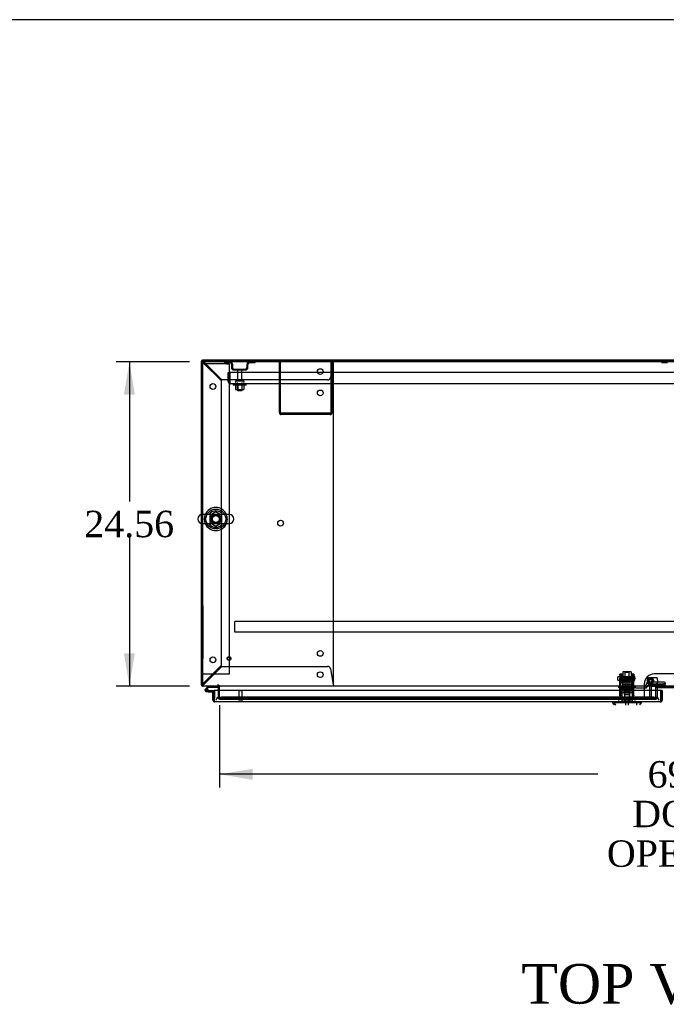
# Model space of a CAD drawing. Header units: inches. Extents: x 2 to 538, y -2 to 358.
# Tile 12 of 24: x 98 to 147, y 284 to 358. Entities that reach past the tile are written whole.
import ezdxf
from ezdxf.enums import TextEntityAlignment as Align
from ezdxf.lldxf.tags import DXFTag

# ---------------------------------------------------------------- set-up
doc = ezdxf.new("R2010")
doc.units = ezdxf.units.IN
doc.header["$MEASUREMENT"] = 0
for name, color, linetype in [('COM41309', 7, 'Continuous'), ('COM43135', 7, 'Continuous'), ('COM50521', 7, 'Continuous'), ('COM50570', 7, 'Continuous'), ('COM50800-2', 7, 'Continuous'), ('COM52265-5', 7, 'Continuous'), ('COM54746-68', 7, 'Continuous'), ('COM54928-6', 7, 'Continuous'), ('COM55702-64', 7, 'Continuous'), ('COM70096', 7, 'Continuous'), ('COM70108-4', 7, 'Continuous'), ('COM70219', 7, 'Continuous'), ('COM70738-2', 7, 'Continuous'), ('COM70838', 7, 'Continuous'), ('COM70839-4', 7, 'Continuous'), ('COM71153-4', 7, 'Continuous'), ('COM71156-4', 7, 'Continuous'), ('Default', 7, 'Continuous'), ('GSK86006', 7, 'Continuous'), ('HAN13064', 7, 'Continuous'), ('HAN13064_NUT', 7, 'Continuous'), ('HAN13064_SCREW', 7, 'Continuous'), ('HAN_NUT', 7, 'Continuous'), ('NTS16540', 7, 'Continuous'), ('NTS166105', 7, 'Continuous'), ('NTS166905', 7, 'Continuous'), ('NTS18147', 7, 'Continuous'), ('QLB20283', 7, 'Continuous'), ('ROL87452', 7, 'Continuous'), ('RVT17786', 7, 'Continuous'), ('RVT19000', 7, 'Continuous'), ('SCC180005', 7, 'Continuous'), ('SCS00680', 7, 'Continuous'), ('SPC87322', 7, 'Continuous'), ('STD21878', 7, 'Continuous'), ('STD26094', 7, 'Continuous'), ('STD26265', 7, 'Continuous'), ('WAF25059', 7, 'Continuous'), ('WAF25362', 7, 'Continuous'), ('WAF25376', 7, 'Continuous'), ('WAM254785', 7, 'Continuous'), ('WAM30038', 7, 'Continuous')]:
    doc.layers.add(name, color=color, linetype=linetype)
doc.styles.add('SEACAD_Times_New_Roman', font='times.ttf')
tags = doc.linetypes.add('HIDDEN2', pattern=[0.1875, 0.125, -0.0625]).pattern_tags.tags
tags[6:7] = [DXFTag(74, 4), DXFTag(75, 0), DXFTag(340, '0'), DXFTag(46, 0.0), DXFTag(50, 0.0), DXFTag(44, 0.0), DXFTag(45, 0.0)]
tags[4:5] = [DXFTag(74, 4), DXFTag(75, 0), DXFTag(340, '0'), DXFTag(46, 0.0), DXFTag(50, 0.0), DXFTag(44, 0.0), DXFTag(45, 0.0)]
doc.dimstyles.new('HAMMOND_(STH_-_540x360)', dxfattribs={"dimtxt": 2, "dimasz": 2.5, "dimexe": 1, "dimexo": 1, "dimgap": 0.5, "dimtad": 0, "dimtih": 1, "dimtoh": 1, "dimzin": 0, "dimdsep": 46, "dimtxsty": 'SEACAD_Times_New_Roman', "dimblk1": '_SE_FILLED', "dimblk2": '_SE_FILLED', "dimsah": 1, "dimcen": 1, "dimadec": 0, "dimazin": 0, "dimtfac": 0.8, "dimtofl": 0, "dimtmove": 0, "dimatfit": 3, "dimfxl": 1, "dimtolj": 1, "dimtzin": 0, "dimarcsym": 0})

# ---------------------------------------------------------------- blocks, each defined once
blk = doc.blocks.new('SE')
at = {"layer": 'COM41309', "color": 7, "linetype": 'HIDDEN2'}
for p, q in [((112.191, 332.039), (112.006, 332.039)), ((113.821, 332.039), (112.191, 332.039)), ((113.821, 332.039), (114.006, 332.039)), ((114.006, 332.039), (114.006, 308.539)), ((112.191, 308.539), (112.006, 308.539)), ((113.821, 308.539), (112.191, 308.539)), ((114.006, 308.539), (113.821, 308.539))]:
    blk.add_line(p, q, dxfattribs=at)
blk.add_circle((113.006, 320.289), 0.375, dxfattribs=at)
at = {"layer": 'COM43135', "color": 7, "linetype": 'HIDDEN2'}
for p, q in [((113.941, 331.385), (114.066, 331.385)), ((113.941, 330.695), (113.941, 331.385)), ((181.816, 331.385), (114.066, 331.385)), ((114.066, 330.695), (114.066, 331.385)), ((114.066, 331.385), (114.066, 330.695)), ((114.066, 330.613), (114.017, 330.545)), ((114.066, 330.695), (114.066, 330.695)), ((114.066, 330.695), (114.066, 330.613)), ((114.066, 330.695), (114.066, 330.545)), ((181.756, 330.51), (114.126, 330.51)), ((114.126, 330.51), (114.126, 330.51)), ((114.126, 330.51), (114.126, 330.51)), ((114.126, 330.51), (114.126, 330.51))]:
    blk.add_line(p, q, dxfattribs=at)
for start, end in [(180, 233.80595), (233.80595, 269.87917), (269.94113, 270)]:
    blk.add_arc((114.126, 330.695), 0.185, start, end, dxfattribs=at)
blk.add_open_spline([(114.066, 330.545), (114.076, 330.534), (114.086, 330.525), (114.101, 330.516), (114.106, 330.514), (114.116, 330.51), (114.121, 330.51), (114.126, 330.51)], degree=3, knots=[0, 0, 0, 0, 0.5, 0.5, 0.75, 0.75, 1, 1, 1, 1], dxfattribs=at)
at = {"layer": 'COM50521', "color": 7, "linetype": 'HIDDEN2'}
for p, q in [((117.816, 328.34), (117.816, 332.197)), ((117.911, 328.34), (117.911, 332.197)), ((121.721, 332.197), (121.721, 328.34)), ((121.816, 332.197), (121.816, 328.34)), ((121.673, 328.292), (117.959, 328.292)), ((121.673, 328.197), (117.959, 328.197))]:
    blk.add_line(p, q, dxfattribs=at)
for centre, radius, start, end in [((117.959, 328.34), 0.143, 180, 270), ((117.959, 328.34), 0.048, 180, 270), ((121.673, 328.34), 0.143, 270, 0), ((121.673, 328.34), 0.048, 270, 0)]:
    blk.add_arc(centre, radius, start, end, dxfattribs=at)
at = {"layer": 'COM50570', "color": 7, "linetype": 'HIDDEN2'}
for p, q in [((114.441, 312.499), (114.441, 312.542)), ((181.441, 312.542), (114.441, 312.542)), ((114.441, 311.772), (114.441, 312.499)), ((114.441, 311.729), (114.441, 311.772)), ((181.441, 311.729), (114.441, 311.729))]:
    blk.add_line(p, q, dxfattribs=at)
at = {"layer": 'COM50800-2', "color": 7, "linetype": 'Continuous'}
for p, q in [((183.879, 332.322), (112.006, 332.322)), ((112.006, 332.322), (112.006, 332.227))]:
    blk.add_line(p, q, dxfattribs=at)
at = {"layer": 'COM50800-2', "color": 7, "linetype": 'HIDDEN2'}
blk.add_line((183.879, 332.197), (112.006, 332.197), dxfattribs=at)
at = {"layer": 'COM52265-5', "color": 7, "linetype": 'Continuous'}
for p, q in [((111.911, 320.615), (111.911, 332.227)), ((112.006, 332.227), (111.911, 332.227)), ((111.911, 307.729), (111.911, 319.963)), ((112.006, 307.729), (111.911, 307.729)), ((113.191, 307.586), (113.191, 307.322))]:
    blk.add_line(p, q, dxfattribs=at)
at = {"layer": 'COM52265-5', "color": 7, "linetype": 'HIDDEN2'}
for p, q in [((111.911, 319.963), (111.911, 320.615)), ((113.191, 307.322), (113.191, 306.667)), ((113.286, 306.667), (113.191, 306.667))]:
    blk.add_line(p, q, dxfattribs=at)
at = {"layer": 'COM52265-5', "color": 7, "linetype": 'Continuous'}
for centre, radius, start, end in [((112.054, 307.777), 0.143, 199.61294, 250.38706), ((113.143, 307.586), 0.048, 0, 90), ((113.143, 307.586), 0.143, 0, 19.61294)]:
    blk.add_arc(centre, radius, start, end, dxfattribs=at)
at = {"layer": 'COM52265-5', "color": 7, "linetype": 'HIDDEN2'}
for centre, radius, start, end in [((112.054, 307.777), 0.048, 180, 270), ((112.054, 307.777), 0.143, 250.38706, 270), ((113.143, 307.586), 0.143, 19.61294, 90)]:
    blk.add_arc(centre, radius, start, end, dxfattribs=at)
at = {"layer": 'COM54746-68', "color": 7, "linetype": 'Continuous'}
for p, q in [((112.434, 307.634), (112.222, 307.422)), ((112.239, 307.348), (112.239, 307.323)), ((112.286, 307.398), (112.46, 307.572)), ((112.314, 307.398), (112.289, 307.398)), ((112.289, 307.273), (112.314, 307.273)), ((112.418, 307.219), (112.301, 307.219)), ((112.364, 307.323), (112.364, 307.348)), ((112.418, 307.336), (112.364, 307.336)), ((112.418, 307.281), (112.404, 307.281)), ((112.881, 307.281), (112.418, 307.281)), ((112.418, 307.281), (112.418, 307.219)), ((112.418, 307.219), (112.881, 307.219)), ((112.46, 307.572), (113.153, 307.572)), ((112.881, 307.219), (112.881, 307.217)), ((113.153, 307.572), (113.153, 307.633)), ((112.881, 306.731), (112.881, 306.731))]:
    blk.add_line(p, q, dxfattribs=at)
at = {"layer": 'COM54746-68', "color": 7, "linetype": 'HIDDEN2'}
for p, q in [((112.265, 307.377), (112.286, 307.398)), ((112.404, 307.281), (112.301, 307.281)), ((112.364, 307.336), (112.356, 307.336)), ((112.356, 307.331), (112.418, 307.325)), ((112.918, 307.281), (112.881, 307.281)), ((112.943, 306.731), (112.943, 307.256)), ((113.153, 307.633), (113.153, 307.634)), ((112.881, 306.731), (112.943, 306.731))]:
    blk.add_line(p, q, dxfattribs=at)
at = {"layer": 'COM54746-68', "color": 7, "linetype": 'Continuous'}
for centre, radius, start, end in [((112.301, 307.336), 0.117, 132.39205, 0), ((112.289, 307.348), 0.05, 90, 180), ((112.289, 307.323), 0.05, 180, 270), ((112.314, 307.348), 0.05, 0, 90), ((112.314, 307.323), 0.05, 270, 0), ((112.301, 307.336), 0.117, 0, 72.97263)]:
    blk.add_arc(centre, radius, start, end, dxfattribs=at)
at = {"layer": 'COM54746-68', "color": 7, "linetype": 'HIDDEN2'}
for centre, radius, start, end in [((112.301, 307.336), 0.117, 72.97263, 132.39205), ((112.301, 307.336), 0.055, 131.19588, 0), ((112.301, 307.336), 0.055, 0, 131.19588), ((112.918, 307.256), 0.025, 0, 90)]:
    blk.add_arc(centre, radius, start, end, dxfattribs=at)
at = {"layer": 'COM54928-6', "color": 7, "linetype": 'HIDDEN2'}
for p, q in [((111.911, 332.179), (111.941, 332.179)), ((112.016, 332.179), (111.941, 332.179)), ((112.051, 332.227), (112.054, 332.227)), ((112.054, 332.292), (112.054, 332.322)), ((112.054, 332.217), (112.054, 332.292)), ((112.054, 332.227), (112.054, 332.227)), ((112.054, 332.121), (113.411, 330.764)), ((113.469, 330.822), (112.112, 332.179)), ((121.9, 332.179), (121.68, 331.001)), ((121.911, 332.322), (121.911, 332.292)), ((121.911, 332.217), (121.911, 332.292)), ((121.911, 307.949), (121.911, 332.007)), ((113.411, 330.764), (113.411, 309.191)), ((121.464, 330.822), (113.469, 330.822)), ((113.411, 309.191), (112.054, 307.834)), ((112.112, 307.777), (113.469, 309.134)), ((113.469, 309.134), (121.464, 309.134)), ((121.68, 308.954), (121.9, 307.777)), ((112.016, 307.777), (112.006, 307.777)), ((112.051, 307.729), (112.054, 307.729)), ((112.054, 307.739), (112.054, 307.663)), ((112.054, 307.729), (112.054, 307.729)), ((112.054, 307.634), (112.054, 307.663)), ((121.911, 307.739), (121.911, 307.663)), ((121.911, 307.663), (121.911, 307.634))]:
    blk.add_line(p, q, dxfattribs=at)
for centre in [(120.911, 331.447), (112.786, 330.322), (120.911, 329.837), (117.911, 319.978), (120.911, 310.119), (112.786, 309.634), (120.911, 308.509)]:
    blk.add_circle(centre, 0.218, dxfattribs=at)
for centre, radius, start, end in [((112.054, 332.179), 0.143, 160.38706, 180), ((112.305, 332.756), 0.683, 237.77092, 248.44519), ((112.054, 332.179), 0.143, 90, 109.61294), ((112.054, 332.179), 0.048, 90, 180), ((112.306, 332.33), 0.327, 207.45416, 219.5439), ((111.476, 331.928), 0.683, 21.55482, 32.22907), ((111.903, 331.926), 0.327, 50.45607, 62.54588), ((121.691, 332.007), 0.22, 0, 26.93449), ((124.497, 331.989), 2.604, 173.31986, 175.82487), ((122.219, 332.109), 0.326, 160.71602, 167.67415), ((121.464, 331.042), 0.22, 270, 349.3887), ((121.464, 308.914), 0.22, 10.6113, 90), ((112.305, 307.199), 0.683, 111.55481, 122.22908), ((112.306, 307.626), 0.327, 140.4561, 152.54584), ((121.691, 307.949), 0.22, 333.06551, 0), ((111.476, 308.028), 0.683, 327.77093, 338.44518), ((111.903, 308.029), 0.327, 297.45412, 309.54393), ((124.497, 307.966), 2.604, 184.17513, 186.68014)]:
    blk.add_arc(centre, radius, start, end, dxfattribs=at)
at = {"layer": 'COM54928-6', "color": 7, "linetype": 'Continuous'}
blk.add_arc((112.054, 332.179), 0.143, 109.61294, 160.38706, dxfattribs=at)
at = {"layer": 'COM54928-6', "color": 7, "linetype": 'HIDDEN2'}
blk.add_ellipse((112.054, 332.179), major_axis=(0.048, 0), ratio=0.99836, start_param=1.570796, end_param=3.141593, dxfattribs=at)
at = {"layer": 'COM55702-64', "color": 7, "linetype": 'HIDDEN2'}
for p, q in [((113.653, 332.125), (113.653, 332.197)), ((113.653, 332.125), (114.075, 332.125)), ((114.191, 332.009), (114.191, 331.759)), ((114.263, 332.009), (114.263, 331.759)), ((114.378, 331.644), (115.253, 331.644)), ((115.369, 331.759), (115.369, 332.009)), ((115.441, 331.759), (115.441, 332.009)), ((115.556, 332.125), (115.978, 332.125)), ((115.978, 332.125), (115.978, 332.197)), ((146.778, 332.125), (146.778, 332.197)), ((146.778, 332.125), (147.2, 332.125)), ((114.378, 331.572), (115.253, 331.572))]:
    blk.add_line(p, q, dxfattribs=at)
for centre, radius, start, end in [((114.075, 332.009), 0.188, 0, 90), ((114.075, 332.009), 0.116, 0, 90), ((114.378, 331.759), 0.188, 180, 270), ((114.378, 331.759), 0.116, 180, 270), ((115.253, 331.759), 0.116, 270, 0), ((115.253, 331.759), 0.188, 270, 0), ((115.556, 332.009), 0.188, 90, 180), ((115.556, 332.009), 0.116, 90, 180)]:
    blk.add_arc(centre, radius, start, end, dxfattribs=at)
at = {"layer": 'COM70096', "color": 7, "linetype": 'HIDDEN2'}
for p, q in [((149.693, 308.566), (146.193, 308.566)), ((145.443, 307.816), (145.443, 306.667)), ((146.406, 307.322), (146.406, 306.667)), ((145.443, 306.667), (146.406, 306.667))]:
    blk.add_line(p, q, dxfattribs=at)
at = {"layer": 'COM70096', "color": 7, "linetype": 'Continuous'}
for p, q in [((146.406, 307.464), (146.406, 307.322)), ((149.42, 307.524), (146.466, 307.524))]:
    blk.add_line(p, q, dxfattribs=at)
at = {"layer": 'COM70096', "color": 7, "linetype": 'HIDDEN2'}
blk.add_circle((145.906, 308.042), 0.156, dxfattribs=at)
blk.add_arc((146.193, 307.816), 0.75, 90, 180, dxfattribs=at)
at = {"layer": 'COM70096', "color": 7, "linetype": 'Continuous'}
blk.add_arc((146.466, 307.464), 0.06, 90, 180, dxfattribs=at)
at = {"layer": 'COM70108-4', "color": 7, "linetype": 'Continuous'}
for p, q in [((183.879, 332.227), (112.006, 332.227)), ((112.006, 332.227), (112.006, 320.62)), ((112.006, 319.958), (112.006, 307.777)), ((112.006, 307.777), (112.006, 307.634)), ((183.879, 307.634), (112.006, 307.634)), ((113.286, 307.634), (113.286, 307.586)), ((113.286, 307.322), (113.286, 307.586)), ((146.326, 307.322), (146.326, 307.566)), ((146.326, 307.566), (149.56, 307.566))]:
    blk.add_line(p, q, dxfattribs=at)
at = {"layer": 'COM70108-4', "color": 7, "linetype": 'HIDDEN2'}
for p, q in [((112.006, 320.62), (112.006, 319.958)), ((113.286, 306.808), (113.286, 307.322)), ((146.326, 306.808), (146.326, 307.322)), ((113.286, 306.808), (113.286, 306.761)), ((113.286, 306.665), (113.286, 306.761)), ((113.286, 306.761), (113.287, 306.761)), ((113.287, 306.667), (113.286, 306.665)), ((113.286, 306.665), (113.286, 306.665)), ((113.286, 306.665), (146.326, 306.665)), ((146.076, 306.801), (113.536, 306.801)), ((146.076, 306.707), (113.536, 306.707)), ((146.325, 306.761), (146.325, 306.761)), ((146.326, 306.665), (146.325, 306.667)), ((146.326, 306.761), (146.326, 306.808)), ((146.326, 306.761), (146.326, 306.665)), ((146.326, 306.665), (146.326, 306.665))]:
    blk.add_line(p, q, dxfattribs=at)
for start, end in [(90.76309, 264.26118), (0, 82.24882), (273.39435, 0)]:
    blk.add_arc((113.006, 320.289), 0.344, start, end, dxfattribs=at)
for centre, major_axis, start_param, end_param in [((113.536, 306.758), (-0.25, 0), 4.712389, 6.212082), ((113.536, 306.664), (-0.25, 0), 4.712389, 6.212082), ((146.076, 306.758), (0.25, 0), 0.071104, 1.570796), ((146.076, 306.664), (0.25, 0), 0.071104, 1.570796)]:
    blk.add_ellipse(centre, major_axis=major_axis, ratio=0.173648, start_param=start_param, end_param=end_param, dxfattribs=at)
at = {"layer": 'COM70219', "color": 7, "linetype": 'HIDDEN2'}
for p, q in [((113.506, 306.792), (113.256, 306.792)), ((146.066, 306.792), (113.506, 306.792)), ((146.316, 306.792), (146.066, 306.792))]:
    blk.add_line(p, q, dxfattribs=at)
for centre, start, end in [((113.256, 306.542), 90, 180), ((146.316, 306.542), 0, 90)]:
    blk.add_arc(centre, 0.25, start, end, dxfattribs=at)
at = {"layer": 'COM70738-2', "color": 7, "linetype": 'HIDDEN2'}
for p, q in [((145.839, 307.544), (145.839, 306.852)), ((145.964, 307.544), (145.964, 306.852)), ((149.862, 307.604), (146.024, 307.604)), ((146.316, 306.792), (146.406, 306.792))]:
    blk.add_line(p, q, dxfattribs=at)
for centre, radius, start, end in [((146.024, 307.544), 0.185, 90, 180), ((146.024, 307.544), 0.06, 90, 180), ((146.024, 306.852), 0.185, 180, 270), ((146.024, 306.852), 0.06, 180, 270)]:
    blk.add_arc(centre, radius, start, end, dxfattribs=at)
at = {"layer": 'COM70838', "color": 7, "linetype": 'HIDDEN2'}
for p, q in [((146.889, 307.936), (145.769, 307.936)), ((145.769, 307.809), (146.889, 307.809)), ((145.769, 307.809), (145.769, 307.707)), ((147.014, 307.917), (147.014, 307.791)), ((143.504, 307.524), (143.504, 307.649)), ((143.504, 307.649), (143.629, 307.649)), ((143.629, 307.524), (143.504, 307.524)), ((144.111, 307.649), (143.629, 307.649)), ((143.629, 307.524), (144.712, 307.524)), ((144.712, 307.649), (144.147, 307.649)), ((144.712, 307.649), (144.801, 307.649)), ((144.801, 307.524), (144.712, 307.524)), ((145.459, 307.649), (144.801, 307.649)), ((144.801, 307.524), (145.514, 307.524)), ((145.514, 307.524), (145.514, 307.662)), ((145.514, 307.524), (145.584, 307.524)), ((145.576, 307.743), (145.576, 307.766)), ((145.644, 307.584), (145.644, 307.582)), ((145.769, 307.709), (147.014, 307.709)), ((147.014, 307.709), (147.014, 307.791))]:
    blk.add_line(p, q, dxfattribs=at)
for centre, radius, start, end in [((145.769, 307.743), 0.193, 90, 180), ((145.459, 307.766), 0.117, 270, 298.03984), ((145.459, 307.766), 0.117, 298.03984, 0), ((145.584, 307.584), 0.06, 270, 0), ((145.769, 307.582), 0.125, 90, 180)]:
    blk.add_arc(centre, radius, start, end, dxfattribs=at)
for centre, major_axis, start_param, end_param in [((146.889, 307.917), (-0.125, 0), 3.141593, 4.712389), ((146.889, 307.791), (0.125, 0), 0, 1.570796)]:
    blk.add_ellipse(centre, major_axis=major_axis, ratio=0.145455, start_param=start_param, end_param=end_param, dxfattribs=at)
at = {"layer": 'COM70839-4', "color": 7, "linetype": 'HIDDEN2'}
for p, q in [((143.598, 308.48), (143.598, 308.557)), ((143.668, 308.557), (143.598, 308.557)), ((143.668, 308.557), (143.668, 308.48)), ((144.59, 308.48), (144.59, 308.557)), ((144.66, 308.557), (144.59, 308.557)), ((144.66, 308.557), (144.66, 308.48)), ((143.598, 308.48), (143.598, 308.221)), ((143.598, 308.057), (143.598, 308.221)), ((143.598, 306.927), (143.598, 308.057)), ((143.668, 308.221), (143.668, 308.48)), ((144.59, 308.237), (143.668, 308.237)), ((143.668, 308.221), (143.668, 308.057)), ((143.668, 308.173), (144.59, 308.173)), ((143.668, 306.927), (143.668, 308.057)), ((144.59, 308.48), (144.59, 308.221)), ((144.59, 308.057), (144.59, 308.221)), ((144.59, 306.927), (144.59, 308.057)), ((144.66, 308.221), (144.66, 308.48)), ((144.66, 308.221), (144.66, 308.057)), ((144.66, 306.927), (144.66, 308.057)), ((144.59, 307.378), (143.668, 307.378)), ((143.598, 306.917), (143.598, 306.927)), ((143.668, 306.917), (143.598, 306.917)), ((143.668, 306.927), (143.668, 306.917)), ((144.59, 306.917), (144.59, 306.927)), ((144.66, 306.917), (144.59, 306.917)), ((144.66, 306.927), (144.66, 306.917))]:
    blk.add_line(p, q, dxfattribs=at)
at = {"layer": 'COM71153-4', "color": 7, "linetype": 'Continuous'}
for p, q in [((112.786, 307.217), (112.881, 307.217)), ((112.786, 306.59), (112.786, 307.217)), ((146.691, 307.322), (112.881, 307.322)), ((112.881, 307.322), (112.881, 306.59)), ((112.881, 306.59), (112.881, 307.217)), ((146.786, 307.322), (146.691, 307.322)), ((146.691, 307.322), (146.691, 306.59)), ((146.691, 306.59), (146.691, 307.322)), ((146.786, 307.322), (146.786, 306.59)), ((112.881, 306.527), (112.842, 306.476)), ((112.881, 306.59), (112.881, 306.59)), ((112.881, 306.59), (112.881, 306.527)), ((112.881, 306.59), (112.881, 306.476)), ((146.643, 306.447), (112.929, 306.447)), ((112.929, 306.447), (112.929, 306.447)), ((112.929, 306.447), (112.929, 306.447)), ((112.929, 306.447), (112.929, 306.447)), ((146.691, 306.455), (146.691, 306.59)), ((146.691, 306.59), (146.691, 306.455))]:
    blk.add_line(p, q, dxfattribs=at)
for centre, start, end in [((112.929, 306.59), 180, 232.49641), ((112.929, 306.59), 232.49641, 269.84393), ((112.929, 306.59), 269.92383, 270), ((146.643, 306.59), 270, 289.61294), ((146.643, 306.59), 289.61294, 0)]:
    blk.add_arc(centre, 0.143, start, end, dxfattribs=at)
blk.add_ellipse((146.643, 306.59), major_axis=(0, 0.143), ratio=0.99836, start_param=3.141593, end_param=3.483903, dxfattribs=at)
blk.add_open_spline([(112.881, 306.476), (112.889, 306.467), (112.897, 306.459), (112.909, 306.452), (112.913, 306.45), (112.921, 306.447), (112.925, 306.447), (112.929, 306.447)], degree=3, knots=[0, 0, 0, 0, 0.5, 0.5, 0.75, 0.75, 1, 1, 1, 1], dxfattribs=at)
at = {"layer": 'COM71156-4', "color": 7, "linetype": 'HIDDEN2'}
for p, q in [((146.326, 307.559), (149.56, 307.559)), ((113.286, 306.667), (145.443, 306.667))]:
    blk.add_line(p, q, dxfattribs=at)
at = {"layer": 'GSK86006', "color": 7, "linetype": 'HIDDEN2'}
blk.add_circle((145.906, 308.042), 0.125, dxfattribs=at)
at = {"layer": 'HAN13064', "color": 7, "linetype": 'HIDDEN2'}
for p, q in [((143.999, 308.73), (143.969, 308.7)), ((143.969, 308.7), (144.289, 308.7)), ((143.969, 308.7), (143.969, 307.649)), ((144.259, 308.73), (143.999, 308.73)), ((144.289, 308.7), (144.259, 308.73)), ((144.289, 307.649), (144.289, 308.7)), ((143.734, 307.149), (143.93, 307.149)), ((143.734, 307.149), (143.734, 306.447)), ((143.93, 307.149), (144.329, 307.149)), ((143.93, 307.149), (143.93, 306.447)), ((143.969, 307.274), (143.969, 307.149)), ((143.969, 307.274), (144.129, 307.274)), ((144.129, 307.274), (144.289, 307.274)), ((144.289, 307.274), (144.289, 307.149)), ((144.329, 307.149), (144.525, 307.149)), ((144.329, 307.149), (144.329, 306.447)), ((144.525, 307.149), (144.525, 306.447))]:
    blk.add_line(p, q, dxfattribs=at)
at = {"layer": 'HAN13064', "color": 7, "linetype": 'Continuous'}
for p, q in [((143.039, 306.447), (143.039, 306.364)), ((143.039, 306.367), (143.107, 306.367)), ((143.138, 306.367), (143.27, 306.202)), ((143.23, 306.367), (143.153, 306.367)), ((144.848, 306.367), (143.23, 306.367)), ((145.028, 306.367), (144.848, 306.367)), ((145.106, 306.367), (145.028, 306.367)), ((145.106, 306.367), (145.219, 306.367)), ((145.219, 306.364), (145.219, 306.447))]:
    blk.add_line(p, q, dxfattribs=at)
for centre, radius, start, end in [((139.247, 302.734), 5.251, 41.32567, 43.76657), ((157.335, 295.822), 16.062, 138.96729, 139.74206)]:
    blk.add_arc(centre, radius, start, end, dxfattribs=at)
blk.add_open_spline([(144.848, 306.367), (144.846, 306.312), (144.844, 306.257), (144.842, 306.202)], degree=3, dxfattribs=at)
at = {"layer": 'HAN13064_NUT', "color": 7, "linetype": 'HIDDEN2'}
for p, q in [((143.797, 308.024), (143.797, 307.974)), ((143.797, 307.974), (143.963, 307.974)), ((143.797, 307.974), (143.797, 307.649)), ((144.432, 308.054), (143.827, 308.054)), ((143.963, 307.974), (144.129, 307.974)), ((144.129, 307.974), (144.295, 307.974)), ((144.129, 307.974), (144.129, 307.649)), ((144.295, 307.974), (144.462, 307.974)), ((144.462, 307.974), (144.462, 308.024)), ((144.462, 307.974), (144.462, 307.649))]:
    blk.add_line(p, q, dxfattribs=at)
for centre, start, end in [((143.827, 308.024), 90, 180), ((144.432, 308.024), 0, 90)]:
    blk.add_arc(centre, 0.03, start, end, dxfattribs=at)
at = {"layer": 'HAN13064_SCREW', "color": 7, "linetype": 'HIDDEN2'}
for p, q in [((144.392, 306.642), (143.867, 306.642)), ((143.867, 306.642), (143.867, 306.572)), ((144.392, 306.572), (143.867, 306.572)), ((144.018, 306.779), (143.907, 306.779)), ((143.907, 306.779), (143.907, 306.642)), ((144.013, 306.572), (144.013, 306.202)), ((144.24, 306.779), (144.018, 306.779)), ((144.018, 306.779), (144.018, 306.642)), ((144.351, 306.779), (144.24, 306.779)), ((144.24, 306.779), (144.24, 306.642)), ((144.245, 306.202), (144.245, 306.572)), ((144.351, 306.779), (144.351, 306.642)), ((144.392, 306.572), (144.392, 306.642))]:
    blk.add_line(p, q, dxfattribs=at)
at = {"layer": 'HAN_NUT', "color": 7, "linetype": 'HIDDEN2'}
for p, q in [((143.823, 306.757), (143.517, 306.757)), ((143.517, 306.542), (143.517, 306.757)), ((144.435, 306.757), (143.823, 306.757)), ((143.823, 306.542), (143.823, 306.757)), ((144.741, 306.757), (144.435, 306.757)), ((144.435, 306.542), (144.435, 306.757)), ((144.741, 306.542), (144.741, 306.757))]:
    blk.add_line(p, q, dxfattribs=at)
at = {"layer": 'NTS16540', "color": 7, "linetype": 'HIDDEN2'}
for p, q in [((145.723, 308.292), (146.399, 308.292)), ((146.399, 307.792), (145.723, 307.792))]:
    blk.add_line(p, q, dxfattribs=at)
blk.add_circle((145.906, 308.042), 0.101, dxfattribs=at)
for centre, start, end in [((146.156, 308.042), 150, 210), ((145.966, 308.042), 330, 30)]:
    blk.add_arc(centre, 0.5, start, end, dxfattribs=at)
at = {"layer": 'NTS166105', "color": 7, "linetype": 'HIDDEN2'}
for p, q in [((114.5, 330.414), (114.5, 330.094)), ((114.661, 330.414), (114.661, 330.094)), ((114.97, 330.414), (114.97, 330.094)), ((115.132, 330.414), (115.132, 330.094)), ((114.5, 330.094), (114.661, 330.094)), ((114.661, 330.094), (114.97, 330.094)), ((114.97, 330.094), (115.132, 330.094))]:
    blk.add_line(p, q, dxfattribs=at)
at = {"layer": 'NTS166905', "color": 7, "linetype": 'HIDDEN2'}
for p, q in [((113.006, 320.824), (112.541, 320.552)), ((112.541, 320.552), (112.541, 320.026)), ((113.471, 320.552), (113.006, 320.824)), ((113.471, 320.026), (113.471, 320.552)), ((112.541, 320.026), (113.011, 319.751)), ((113.011, 319.751), (113.471, 320.026))]:
    blk.add_line(p, q, dxfattribs=at)
blk.add_circle((113.006, 320.289), 0.263, dxfattribs=at)
at = {"layer": 'NTS18147', "color": 7, "linetype": 'HIDDEN2'}
for p, q in [((143.666, 307.574), (143.666, 307.574)), ((143.729, 307.574), (143.666, 307.574)), ((143.666, 307.512), (143.666, 307.574)), ((143.729, 307.574), (143.666, 307.574)), ((143.734, 307.512), (143.666, 307.512)), ((143.734, 307.512), (143.666, 307.512)), ((143.666, 307.512), (143.666, 307.449)), ((143.666, 307.449), (143.734, 307.449)), ((143.666, 307.449), (143.734, 307.449)), ((143.729, 307.574), (143.729, 307.574)), ((143.729, 307.574), (143.729, 307.512)), ((143.734, 307.512), (143.734, 307.512)), ((143.734, 307.449), (143.734, 307.512)), ((143.734, 307.449), (144.061, 307.449)), ((143.734, 307.449), (144.061, 307.449)), ((143.929, 307.574), (143.898, 307.574)), ((143.929, 307.574), (143.898, 307.574)), ((143.909, 307.449), (143.909, 307.449)), ((143.909, 307.449), (143.909, 307.012)), ((144.197, 307.512), (144.061, 307.512)), ((144.061, 307.512), (144.061, 307.512)), ((144.197, 307.512), (144.061, 307.512)), ((144.061, 307.512), (144.061, 307.449)), ((144.061, 307.449), (144.197, 307.449)), ((144.061, 307.449), (144.197, 307.449)), ((144.197, 307.512), (144.197, 307.512)), ((144.197, 307.449), (144.197, 307.512)), ((144.197, 307.449), (144.524, 307.449)), ((144.197, 307.449), (144.524, 307.449)), ((144.361, 307.574), (144.329, 307.574)), ((144.361, 307.574), (144.329, 307.574)), ((144.349, 307.449), (144.349, 307.449)), ((144.349, 307.012), (144.349, 307.449)), ((144.592, 307.512), (144.524, 307.512)), ((144.524, 307.512), (144.524, 307.512)), ((144.592, 307.512), (144.524, 307.512)), ((144.524, 307.512), (144.524, 307.449)), ((144.524, 307.449), (144.592, 307.449)), ((144.524, 307.449), (144.592, 307.449)), ((144.529, 307.574), (144.529, 307.574)), ((144.592, 307.574), (144.529, 307.574)), ((144.529, 307.512), (144.529, 307.574)), ((144.592, 307.574), (144.529, 307.574)), ((144.592, 307.574), (144.592, 307.574)), ((144.592, 307.512), (144.592, 307.574)), ((144.592, 307.449), (144.592, 307.512)), ((143.909, 307.012), (144.349, 307.012)), ((144.349, 307.012), (143.909, 307.012))]:
    blk.add_line(p, q, dxfattribs=at)
for centre, start_param, end_param in [((143.898, 307.256), 2.506883, 3.776302), ((143.898, 307.256), 2.506883, 3.776302), ((143.929, 307.256), 2.506883, 3.141593), ((143.929, 307.256), 2.506883, 3.141593), ((144.329, 307.256), 3.141593, 3.776302), ((144.329, 307.256), 3.141593, 3.776302), ((144.361, 307.256), 2.506883, 3.776302), ((144.361, 307.256), 2.506883, 3.776302)]:
    blk.add_ellipse(centre, major_axis=(0, -0.318), ratio=0.866025, start_param=start_param, end_param=end_param, dxfattribs=at)
at = {"layer": 'QLB20283', "color": 7, "linetype": 'HIDDEN2'}
for p, q in [((112.036, 313.729), (112.006, 313.729)), ((112.036, 313.729), (112.036, 313.354)), ((112.036, 313.354), (112.036, 310.104)), ((112.047, 312.453), (112.036, 312.453)), ((112.047, 312.442), (112.036, 312.442)), ((112.046, 312.306), (112.036, 312.306)), ((112.046, 312.302), (112.036, 312.302)), ((112.047, 312.274), (112.036, 312.274)), ((112.047, 312.265), (112.036, 312.265)), ((112.036, 312.133), (112.047, 312.133)), ((112.036, 312.123), (112.047, 312.123)), ((112.046, 312.093), (112.036, 312.093)), ((112.047, 312.093), (112.036, 312.093)), ((112.046, 311.947), (112.036, 311.947)), ((112.036, 311.941), (112.047, 311.941)), ((112.047, 311.916), (112.036, 311.916)), ((112.036, 311.767), (112.047, 311.767)), ((112.046, 311.736), (112.036, 311.736)), ((112.047, 311.735), (112.036, 311.735)), ((112.046, 311.589), (112.036, 311.589)), ((112.036, 311.583), (112.047, 311.583)), ((112.047, 311.557), (112.036, 311.557)), ((112.047, 311.545), (112.036, 311.545)), ((112.046, 311.383), (112.036, 311.383)), ((112.046, 311.348), (112.036, 311.348)), ((112.046, 311.235), (112.036, 311.235)), ((112.046, 311.204), (112.036, 311.204)), ((112.046, 311.169), (112.036, 311.169)), ((112.047, 311.165), (112.036, 311.165)), ((112.036, 310.945), (112.047, 310.945)), ((112.046, 311.235), (112.046, 311.348)), ((112.046, 311.204), (112.046, 311.235)), ((112.036, 310.104), (112.036, 309.729)), ((112.036, 309.729), (112.006, 309.729))]:
    blk.add_line(p, q, dxfattribs=at)
at = {"layer": 'ROL87452', "color": 7, "linetype": 'HIDDEN2'}
for p, q in [((143.817, 308.729), (143.817, 307.729)), ((144.442, 308.729), (143.817, 308.729)), ((144.442, 308.729), (144.442, 307.729))]:
    blk.add_line(p, q, dxfattribs=at)
at = {"layer": 'RVT17786', "color": 7, "linetype": 'HIDDEN2'}
for p, q in [((143.45, 308.104), (143.45, 308.354)), ((144.66, 308.354), (143.45, 308.354)), ((143.45, 308.104), (144.66, 308.104))]:
    blk.add_line(p, q, dxfattribs=at)
blk.add_arc((144.427, 308.229), 0.318, 317.12909, 42.87091, dxfattribs=at)
at = {"layer": 'RVT19000', "color": 7, "linetype": 'HIDDEN2'}
for p, q in [((144.442, 307.762), (143.817, 307.762)), ((143.817, 307.729), (143.817, 307.649)), ((143.934, 307.649), (143.934, 307.524)), ((143.989, 307.524), (143.989, 307.312)), ((144.27, 307.312), (143.989, 307.312)), ((144.147, 307.649), (144.111, 307.649)), ((144.27, 307.312), (144.27, 307.524)), ((144.324, 307.524), (144.324, 307.649)), ((144.442, 307.649), (144.442, 307.729))]:
    blk.add_line(p, q, dxfattribs=at)
at = {"layer": 'SCC180005', "color": 7, "linetype": 'HIDDEN2'}
for p, q in [((145.656, 308.042), (145.781, 308.258)), ((145.781, 307.826), (145.656, 308.042)), ((145.781, 308.258), (146.03, 308.258)), ((146.03, 307.826), (145.781, 307.826)), ((146.03, 308.258), (146.155, 308.042)), ((146.155, 308.042), (146.03, 307.826))]:
    blk.add_line(p, q, dxfattribs=at)
blk.add_circle((145.906, 308.042), 0.123, dxfattribs=at)
at = {"layer": 'SCS00680', "color": 7, "linetype": 'Continuous'}
for p, q in [((114.042, 320.62), (111.97, 320.62)), ((111.97, 319.958), (114.042, 319.958))]:
    blk.add_line(p, q, dxfattribs=at)
for centre, radius, start, end in [((111.97, 320.289), 0.331, 90, 270), ((113.006, 320.289), 0.625, 32.00545, 147.99455), ((114.042, 320.289), 0.331, 270, 90), ((113.006, 320.289), 0.625, 212.00545, 327.99455)]:
    blk.add_arc(centre, radius, start, end, dxfattribs=at)
at = {"layer": 'SPC87322', "color": 7, "linetype": 'HIDDEN2'}
for p, q in [((143.737, 307.524), (143.737, 307.149)), ((143.892, 307.649), (143.892, 307.524)), ((143.902, 307.649), (143.902, 307.524)), ((144.357, 307.649), (144.357, 307.524)), ((144.367, 307.649), (144.367, 307.524)), ((144.522, 307.149), (144.522, 307.524))]:
    blk.add_line(p, q, dxfattribs=at)
at = {"layer": 'STD21878', "color": 7, "linetype": 'HIDDEN2'}
for p, q in [((115.006, 307.292), (114.756, 307.292)), ((114.756, 307.292), (114.756, 306.573)), ((115.006, 306.573), (115.006, 307.292)), ((115.022, 306.573), (114.741, 306.573)), ((114.741, 306.573), (114.741, 306.542)), ((115.022, 306.542), (115.022, 306.573))]:
    blk.add_line(p, q, dxfattribs=at)
for radius in [0.141, 0.125]:
    blk.add_circle((114.006, 309.729), radius, dxfattribs=at)
at = {"layer": 'STD26094', "color": 7, "linetype": 'HIDDEN2'}
for p, q in [((114.651, 331.512), (114.651, 330.735)), ((114.981, 330.735), (114.981, 331.512)), ((114.491, 330.705), (114.491, 330.665)), ((115.111, 330.735), (114.521, 330.735)), ((114.628, 330.635), (114.628, 330.047)), ((115.003, 330.047), (115.003, 330.635)), ((115.141, 330.665), (115.141, 330.705)), ((115.003, 330.047), (114.628, 330.047)), ((114.628, 330.047), (114.666, 330.01)), ((114.666, 330.01), (114.966, 330.01)), ((114.966, 330.01), (115.003, 330.047))]:
    blk.add_line(p, q, dxfattribs=at)
for centre, radius, start, end in [((114.711, 331.512), 0.06, 90, 180), ((114.921, 331.512), 0.06, 0, 90), ((114.521, 330.705), 0.03, 90, 180), ((114.521, 330.665), 0.03, 180, 270), ((115.111, 330.705), 0.03, 0, 90), ((115.111, 330.665), 0.03, 270, 0)]:
    blk.add_arc(centre, radius, start, end, dxfattribs=at)
at = {"layer": 'STD26265', "color": 7, "linetype": 'HIDDEN2'}
for p, q in [((143.979, 307.542), (143.944, 307.507)), ((143.944, 307.507), (144.314, 307.507)), ((143.944, 307.507), (143.944, 306.542)), ((144.279, 307.542), (143.979, 307.542)), ((144.314, 307.507), (144.279, 307.542)), ((144.314, 306.542), (144.314, 307.507))]:
    blk.add_line(p, q, dxfattribs=at)
at = {"layer": 'WAF25059', "color": 7, "linetype": 'HIDDEN2'}
for p, q in [((114.316, 330.51), (114.316, 330.414)), ((115.316, 330.414), (114.316, 330.414)), ((115.316, 330.414), (115.316, 330.51))]:
    blk.add_line(p, q, dxfattribs=at)
at = {"layer": 'WAF25362', "color": 7, "linetype": 'HIDDEN2'}
for radius, start, end in [(0.875, 157.75478, 202.24522), (0.344, 95.48501, 269.64505), (0.344, 0, 86.76701), (0.875, 0, 22.24522), (0.344, 277.49676, 0), (0.875, 337.75478, 0)]:
    blk.add_arc((113.006, 320.289), radius, start, end, dxfattribs=at)
at = {"layer": 'WAF25362', "color": 7, "linetype": 'Continuous'}
for start, end in [(22.24522, 157.75478), (202.24522, 337.75478)]:
    blk.add_arc((113.006, 320.289), 0.875, start, end, dxfattribs=at)
at = {"layer": 'WAF25376', "color": 7, "linetype": 'HIDDEN2'}
for p, q in [((143.692, 308.544), (143.692, 307.914)), ((143.792, 308.544), (143.692, 308.544)), ((143.792, 308.544), (143.792, 307.914)), ((144.466, 307.914), (144.466, 308.544)), ((144.566, 308.544), (144.466, 308.544)), ((144.566, 307.914), (144.566, 308.544)), ((143.692, 307.914), (143.792, 307.914)), ((144.466, 307.914), (144.566, 307.914))]:
    blk.add_line(p, q, dxfattribs=at)
at = {"layer": 'WAM254785', "color": 7, "linetype": 'HIDDEN2'}
for radius in [0.75, 0.312]:
    blk.add_circle((113.006, 320.289), radius, dxfattribs=at)
at = {"layer": 'WAM30038', "color": 7, "linetype": 'HIDDEN2'}
for p, q in [((144.504, 307.324), (143.754, 307.324)), ((143.754, 307.324), (143.754, 307.324)), ((143.754, 307.324), (144.504, 307.324)), ((143.754, 307.324), (143.754, 307.3)), ((144.504, 307.3), (143.754, 307.3)), ((143.754, 307.3), (144.504, 307.3)), ((143.955, 307.236), (143.901, 307.236)), ((143.955, 307.236), (143.901, 307.236)), ((143.927, 307.281), (143.955, 307.236)), ((143.927, 307.281), (143.955, 307.236)), ((143.968, 307.252), (143.944, 307.291)), ((143.98, 307.236), (143.952, 307.281)), ((143.98, 307.236), (143.952, 307.281)), ((143.955, 307.236), (143.968, 307.252)), ((143.955, 307.236), (143.968, 307.252)), ((144.112, 307.236), (143.98, 307.236)), ((144.112, 307.236), (143.98, 307.236)), ((144.112, 307.281), (144.112, 307.236)), ((144.147, 307.236), (144.147, 307.281)), ((144.278, 307.236), (144.147, 307.236)), ((144.278, 307.236), (144.147, 307.236)), ((144.306, 307.281), (144.278, 307.236)), ((144.306, 307.281), (144.278, 307.236)), ((144.314, 307.291), (144.29, 307.252)), ((144.29, 307.252), (144.303, 307.236)), ((144.29, 307.252), (144.303, 307.236)), ((144.303, 307.236), (144.331, 307.281)), ((144.303, 307.236), (144.331, 307.281)), ((144.357, 307.236), (144.303, 307.236)), ((144.357, 307.236), (144.303, 307.236)), ((144.504, 307.324), (144.504, 307.324)), ((144.504, 307.3), (144.504, 307.324))]:
    blk.add_line(p, q, dxfattribs=at)
for centre, radius, start, end in [((143.226, 306.716), 0.85, 41.70584, 43.44931), ((144.13, 307.282), 0.0181, 91.77183, 183.07302), ((144.128, 307.282), 0.0182, 357.1609, 87.99424), ((145.035, 306.713), 0.854, 136.55474, 138.29011)]:
    blk.add_arc(centre, radius, start, end, dxfattribs=at)
for points, knots in [([(143.901, 307.236), (143.889, 307.249), (143.878, 307.262), (143.866, 307.275), (143.865, 307.277), (143.863, 307.279), (143.861, 307.281)], [0, 0, 0, 0, 0.858552, 0.858552, 0.858552, 1, 1, 1, 1]), ([(143.922, 307.295), (143.922, 307.294), (143.922, 307.294), (143.922, 307.29), (143.924, 307.286), (143.927, 307.281)], [0.4389304, 0.4389304, 0.4389304, 0.4389304, 0.5, 0.5, 1, 1, 1, 1]), ([(143.952, 307.281), (143.95, 307.283), (143.949, 307.286), (143.945, 307.29), (143.943, 307.292), (143.939, 307.295), (143.937, 307.297), (143.932, 307.3), (143.929, 307.3), (143.927, 307.3)], [0, 0, 0, 0, 0.25, 0.25, 0.5, 0.5, 0.75, 0.75, 1, 1, 1, 1]), ([(144.331, 307.3), (144.329, 307.3), (144.327, 307.3), (144.322, 307.297), (144.319, 307.295), (144.313, 307.29), (144.309, 307.286), (144.306, 307.281)], [0, 0, 0, 0, 0.25, 0.25, 0.5, 0.5, 1, 1, 1, 1]), ([(144.331, 307.281), (144.333, 307.283), (144.334, 307.286), (144.335, 307.29), (144.336, 307.292), (144.336, 307.294), (144.336, 307.294), (144.336, 307.295)], [0, 0, 0, 0, 0.25, 0.25, 0.5, 0.5, 0.5626015, 0.5626015, 0.5626015, 0.5626015]), ([(144.397, 307.281), (144.396, 307.279), (144.394, 307.277), (144.392, 307.275), (144.38, 307.262), (144.369, 307.249), (144.357, 307.236)], [0, 0, 0, 0, 0.141448, 0.141448, 0.141448, 1, 1, 1, 1])]:
    blk.add_open_spline(points, degree=3, knots=knots, dxfattribs=at)
blk = doc.blocks.new('DMBLK4658')
at = {"layer": 'Default', "linetype": 'Continuous'}
for points in [[(115.786, 300.55), (115.786, 301.383), (113.286, 300.966)], [(180.099, 300.55), (182.599, 300.966), (180.099, 301.383)]]:
    blk.add_hatch(color=7, dxfattribs=at).paths.add_polyline_path(points)
at = {"layer": 'Default', "color": 7, "linetype": 'Continuous'}
for p, q in [((113.286, 306.197), (113.286, 299.966)), ((182.599, 306.197), (182.599, 299.966)), ((141.912, 300.966), (113.286, 300.966)), ((182.599, 300.966), (156.298, 300.966))]:
    blk.add_line(p, q, dxfattribs=at)
at = {"layer": 'Default', "color": 7, "linetype": 'Continuous', "style": 'SEACAD_Times_New_Roman'}
for s, p in [('69.31', (145.693, 301.966)), ('DOOR ', (144.531, 298.966)), ('OPENING', (142.612, 295.966))]:
    blk.add_text(s, height=2, dxfattribs=at).set_placement(p, align=Align.TOP_LEFT)
blk = doc.blocks.new('_SE_FILLED')
at = {"color": 0}
blk.add_line((0, 0), (-1, 0), dxfattribs=at)
blk.add_solid([(0, 0), (-1, -0.1665), (-1, 0.1665), (0, 0)], dxfattribs=at)
blk = doc.blocks.new('DMBLK4659')
at = {"layer": 'Default', "linetype": 'Continuous'}
for points in [[(106.047, 329.697), (106.88, 329.697), (106.463, 332.197)], [(106.047, 310.134), (106.463, 307.634), (106.88, 310.134)]]:
    blk.add_hatch(color=7, dxfattribs=at).paths.add_polyline_path(points)
at = {"layer": 'Default', "color": 7, "linetype": 'Continuous'}
for p, q in [((111.006, 332.197), (105.463, 332.197)), ((106.463, 332.197), (106.463, 321.615)), ((106.463, 318.915), (106.463, 307.634)), ((111.006, 307.634), (105.463, 307.634))]:
    blk.add_line(p, q, dxfattribs=at)
at = {"layer": 'Default', "color": 7, "linetype": 'Continuous', "style": 'SEACAD_Times_New_Roman'}
blk.add_text('24.56', height=2, dxfattribs=at).set_placement((103.051, 320.915), align=Align.TOP_LEFT)
blk = doc.blocks.new('BORDER')
at = {"layer": 'Default', "color": 7, "linetype": 'Continuous'}
blk.add_line((0, 27.86), (-41.86, 27.86), dxfattribs=at)

msp = doc.modelspace()

# ---------------------------------------------------------------- block references
at = {"layer": 'Default', "color": 7, "xscale": 12.8, "yscale": 12.8, "zscale": 12.8}
msp.add_blockref('BORDER', (537.834, 1.476), dxfattribs=at)
at = {"layer": 'Default'}
msp.add_blockref('SE', (0, 0), dxfattribs=at)

# ---------------------------------------------------------------- texts
at = {"layer": 'Default', "color": 7, "linetype": 'Continuous', "style": 'SEACAD_Times_New_Roman'}
msp.add_text('TOP VIEW', height=3, dxfattribs=at).set_placement((136.134, 286.611), align=Align.TOP_LEFT)

# ---------------------------------------------------------------- dimensions: what is measured, and where the dimension line sits
at = {"layer": 'Default', "color": 7, "linetype": 'Continuous'}
dim = msp.add_linear_dim(base=(106.463, 332.197), p1=(112.006, 332.197), p2=(112.006, 307.634), angle=270, text='\\A1;<>', dimstyle='HAMMOND_(STH_-_540x360)', dxfattribs=at)
dim.commit()
dim.dimension.update_dxf_attribs({"geometry": 'DMBLK4659', "text_midpoint": (106.463, 319.915), "dimtype": 161})
dim = msp.add_linear_dim(base=(113.286, 300.966), p1=(182.599, 307.197), p2=(113.286, 307.197), text='\\A1;<>\\PDOOR \\XOPENING', dimstyle='HAMMOND_(STH_-_540x360)', dxfattribs=at)
dim.commit()
dim.dimension.update_dxf_attribs({"geometry": 'DMBLK4658', "text_midpoint": (149.105, 300.966), "dimtype": 160})

doc.saveas('drawing.dxf')
